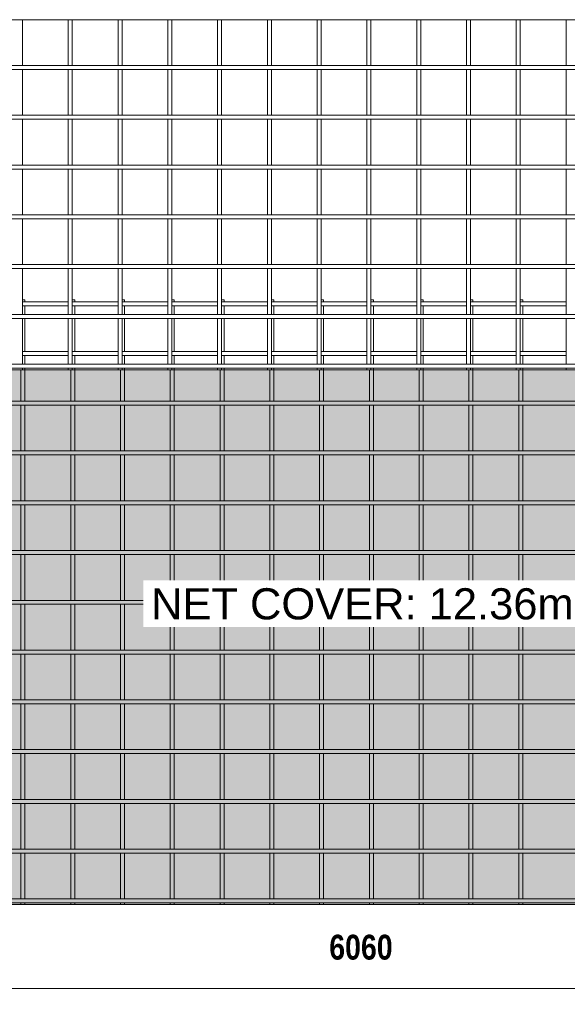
# Model space of a CAD drawing. Header units: millimetres. Extents: x -1133 to 8216, y -688 to 3268.
# Tile 2 of 5: x 1053 to 3253, y -688 to 3268. Entities that reach past the tile are written whole.
import ezdxf

# ---------------------------------------------------------------- set-up
doc = ezdxf.new("R2010")
doc.units = ezdxf.units.MM
for name, color, linetype, lineweight in [('A-ANNO-DIMS', 211, 'Continuous', 9), ('A-ANNO-DIMS-50', 211, 'Continuous', 9), ('A-DETL-GENF', 92, 'Continuous', 18), ('A-DETL-THIN', 151, 'Continuous', 18), ('A-GENM', 13, 'Continuous', 18), ('G-ANNO-TEXT', 231, 'Continuous', 9)]:
    doc.layers.add(name, color=color, linetype=linetype, lineweight=lineweight)
doc.styles.add('Arial_1', font='arial.ttf', dxfattribs={"height": 125})
doc.styles.add('TechnicBold', font='techb___.ttf', dxfattribs={"height": 100})
doc.dimstyles.new('Technic_-_DiagonalSlash', dxfattribs={"dimscale": 304.8, "dimtxt": 134.269535, "dimasz": 0.410105, "dimexe": 0.393701, "dimexo": 0.82021, "dimgap": 0.287073, "dimtad": 1, "dimdec": 0, "dimzin": 0, "dimdsep": 46, "dimtxsty": 'TechnicBold', "dimblk1": 'OBLIQUE', "dimblk2": 'OBLIQUE', "dimsah": 1, "dimcen": 0.09, "dimdle": 0.393701, "dimazin": 0, "dimtfac": 1, "dimtdec": 4, "dimtix": 1, "dimtmove": 0, "dimatfit": 3, "dimfxl": 1, "dimtvp": 1, "dimtfill": 1, "dimtolj": 1, "dimtzin": 0, "dimarcsym": 2})

# ---------------------------------------------------------------- blocks, each defined once
blk = doc.blocks.new('United Steel Ductile SE82 Large Mesh - United Steel Ductile SE82 Large Mesh-255873-Level 1')
at = {"layer": 'A-GENM'}
for p, q in [((-4421.9, 0), (-4431.9, 0)), ((-4421.9, -7.9), (-4421.9, 0)), ((-4221.9, 0), (-4231.9, 0)), ((-4221.9, -8), (-4221.9, 0)), ((-4021.9, 0), (-4031.9, 0)), ((-4021.9, -8), (-4021.9, 0)), ((-3821.9, 0), (-3831.9, 0)), ((-3821.9, -8), (-3821.9, 0)), ((-3621.9, 0), (-3631.9, 0)), ((-3621.9, -8), (-3621.9, 0)), ((-3421.9, 0), (-3431.9, 0)), ((-3421.9, -7.9), (-3421.9, 0)), ((-3221.9, 0), (-3231.9, 0)), ((-3221.9, -7.9), (-3221.9, 0)), ((-3021.9, 0), (-3031.9, 0)), ((-3021.9, -7.9), (-3021.9, 0)), ((-2821.9, 0), (-2831.9, 0)), ((-2821.9, -7.9), (-2821.9, 0)), ((-2621.9, 0), (-2631.9, 0)), ((-2621.9, -7.9), (-2621.9, 0)), ((-2421.9, 0), (-2431.9, 0)), ((-2421.9, -7.9), (-2421.9, 0)), ((-4247.9, -7.9), (-4431.9, -7.9)), ((-4431.9, -23.9), (-4247.9, -23.9)), ((-4421.9, -58.9), (-4421.9, -23.8)), ((-4047.9, -7.9), (-4231.9, -7.9)), ((-4231.9, -23.9), (-4047.9, -23.9)), ((-4221.9, -58.9), (-4221.9, -23.8)), ((-3847.9, -7.9), (-4031.9, -7.9)), ((-4031.9, -23.9), (-3847.9, -23.9)), ((-4021.9, -58.9), (-4021.9, -23.8)), ((-3647.9, -7.9), (-3831.9, -7.9)), ((-3831.9, -23.9), (-3647.9, -23.9)), ((-3821.9, -59), (-3821.9, -23.8)), ((-3447.9, -7.9), (-3631.9, -7.9)), ((-3631.9, -23.9), (-3447.9, -23.9)), ((-3621.9, -59), (-3621.9, -23.8)), ((-3247.9, -7.9), (-3431.9, -7.9)), ((-3431.9, -23.9), (-3247.9, -23.9)), ((-3421.9, -58.9), (-3421.9, -23.9)), ((-3047.9, -7.9), (-3231.9, -7.9)), ((-3231.9, -23.9), (-3047.9, -23.9)), ((-3221.9, -58.9), (-3221.9, -23.9)), ((-2847.9, -7.9), (-3031.9, -7.9)), ((-3031.9, -23.9), (-2847.9, -23.9)), ((-3021.9, -58.9), (-3021.9, -23.9)), ((-2647.9, -7.9), (-2831.9, -7.9)), ((-2831.9, -23.9), (-2647.9, -23.9)), ((-2821.9, -58.9), (-2821.9, -23.9)), ((-2447.9, -7.9), (-2631.9, -7.9)), ((-2631.9, -23.9), (-2447.9, -23.9)), ((-2621.9, -58.9), (-2621.9, -23.9)), ((-2247.9, -7.9), (-2431.9, -7.9)), ((-2431.9, -23.9), (-2247.9, -23.9)), ((-2421.9, -58.9), (-2421.9, -23.9)), ((-4421.9, -207.9), (-4421.9, -74.8)), ((-4221.9, -207.9), (-4221.9, -74.8)), ((-4021.9, -207.9), (-4021.9, -74.8)), ((-3821.9, -208), (-3821.9, -74.8)), ((-3621.9, -208), (-3621.9, -74.7)), ((-3421.9, -207.9), (-3421.9, -74.9)), ((-3221.9, -207.9), (-3221.9, -74.9)), ((-3021.9, -207.9), (-3021.9, -74.9)), ((-2821.9, -207.9), (-2821.9, -74.9)), ((-2621.9, -207.9), (-2621.9, -74.9)), ((-2421.9, -207.9), (-2421.9, -74.9)), ((-4247.9, -207.9), (-4431.9, -207.9)), ((-4431.9, -223.9), (-4247.9, -223.9)), ((-4421.9, -258.9), (-4421.9, -223.8)), ((-4047.9, -207.9), (-4231.9, -207.9)), ((-4231.9, -223.9), (-4047.9, -223.9)), ((-4221.9, -258.9), (-4221.9, -223.8)), ((-3847.9, -207.9), (-4031.9, -207.9)), ((-4031.9, -223.9), (-3847.9, -223.9)), ((-4021.9, -258.9), (-4021.9, -223.8)), ((-3647.9, -207.9), (-3831.9, -207.9)), ((-3831.9, -223.9), (-3647.9, -223.9)), ((-3821.9, -258.9), (-3821.9, -223.8)), ((-3447.9, -207.9), (-3631.9, -207.9)), ((-3631.9, -223.9), (-3447.9, -223.9)), ((-3621.9, -258.9), (-3621.9, -223.7)), ((-3247.9, -207.9), (-3431.9, -207.9)), ((-3431.9, -223.9), (-3247.9, -223.9)), ((-3421.9, -258.8), (-3421.9, -223.9)), ((-3047.9, -207.9), (-3231.9, -207.9)), ((-3231.9, -223.9), (-3047.9, -223.9)), ((-3221.9, -258.8), (-3221.9, -223.9)), ((-2847.9, -207.9), (-3031.9, -207.9)), ((-3031.9, -223.9), (-2847.9, -223.9)), ((-3021.9, -258.8), (-3021.9, -223.9)), ((-2647.9, -207.9), (-2831.9, -207.9)), ((-2831.9, -223.9), (-2647.9, -223.9)), ((-2821.9, -258.8), (-2821.9, -223.9)), ((-2447.9, -207.9), (-2631.9, -207.9)), ((-2631.9, -223.9), (-2447.9, -223.9)), ((-2621.9, -258.8), (-2621.9, -223.9)), ((-2247.9, -207.9), (-2431.9, -207.9)), ((-2431.9, -223.9), (-2247.9, -223.9)), ((-2421.9, -258.8), (-2421.9, -223.9)), ((-4421.9, -281.2), (-4421.9, -274.8)), ((-4221.9, -281.2), (-4221.9, -274.8)), ((-4021.9, -281.2), (-4021.9, -274.7)), ((-3821.9, -281.2), (-3821.9, -274.7)), ((-3621.9, -281.2), (-3621.9, -274.7)), ((-3421.9, -281.2), (-3421.9, -274.8)), ((-3221.9, -281.2), (-3221.9, -274.8)), ((-3021.9, -281.2), (-3021.9, -274.8)), ((-2821.9, -281.2), (-2821.9, -274.8)), ((-2621.9, -281.2), (-2621.9, -274.8)), ((-2421.9, -281.2), (-2421.9, -274.8)), ((-4437.9, -281.2), (-4437.9, -407.9)), ((-4421.9, -407.9), (-4421.9, -281.2)), ((-4237.9, -281.2), (-4237.9, -407.9)), ((-4221.9, -407.9), (-4221.9, -281.2)), ((-4037.9, -281.2), (-4037.9, -407.9)), ((-4021.9, -407.9), (-4021.9, -281.2)), ((-3837.9, -281.2), (-3837.9, -407.9)), ((-3821.9, -407.9), (-3821.9, -281.2)), ((-3637.9, -281.2), (-3637.9, -407.9)), ((-3621.9, -407.9), (-3621.9, -281.2)), ((-3437.9, -281.2), (-3437.9, -407.8)), ((-3421.9, -407.8), (-3421.9, -281.2)), ((-3237.9, -281.2), (-3237.9, -407.8)), ((-3221.9, -407.8), (-3221.9, -281.2)), ((-3037.9, -281.2), (-3037.9, -407.8)), ((-3021.9, -407.8), (-3021.9, -281.2)), ((-2837.9, -281.2), (-2837.9, -407.8)), ((-2821.9, -407.8), (-2821.9, -281.2)), ((-2637.9, -281.2), (-2637.9, -407.8)), ((-2621.9, -407.8), (-2621.9, -281.2)), ((-2437.9, -281.2), (-2437.9, -407.8)), ((-2421.9, -407.8), (-2421.9, -281.2)), ((-310.1, -407.8), (-6060, -407.8)), ((-6060, -423.8), (-310.1, -423.8)), ((-4437.9, -423.8), (-4437.9, -607.9)), ((-4421.9, -607.9), (-4421.9, -423.8)), ((-4237.9, -423.8), (-4237.9, -607.9)), ((-4221.9, -607.9), (-4221.9, -423.8)), ((-4037.9, -423.7), (-4037.9, -607.9)), ((-4021.9, -607.9), (-4021.9, -423.7)), ((-3837.9, -423.7), (-3837.9, -607.9)), ((-3821.9, -607.9), (-3821.9, -423.7)), ((-3637.9, -423.7), (-3637.9, -607.9)), ((-3621.9, -607.9), (-3621.9, -423.7)), ((-3437.9, -423.8), (-3437.9, -607.8)), ((-3421.9, -607.8), (-3421.9, -423.8)), ((-3237.9, -423.8), (-3237.9, -607.8)), ((-3221.9, -607.8), (-3221.9, -423.8)), ((-3037.9, -423.8), (-3037.9, -607.8)), ((-3021.9, -607.8), (-3021.9, -423.8)), ((-2837.9, -423.8), (-2837.9, -607.8)), ((-2821.9, -607.8), (-2821.9, -423.8)), ((-2637.9, -423.8), (-2637.9, -607.8)), ((-2621.9, -607.8), (-2621.9, -423.8)), ((-2437.9, -423.8), (-2437.9, -607.8)), ((-2421.9, -607.8), (-2421.9, -423.8)), ((-310.1, -607.8), (-6060, -607.8)), ((-6060, -623.8), (-310.1, -623.8)), ((-4437.9, -623.7), (-4437.9, -807.9)), ((-4421.9, -807.9), (-4421.9, -623.7)), ((-4237.9, -623.7), (-4237.9, -807.9)), ((-4221.9, -807.9), (-4221.9, -623.7)), ((-4037.9, -623.7), (-4037.9, -807.9)), ((-4021.9, -807.9), (-4021.9, -623.7)), ((-3837.9, -623.7), (-3837.9, -807.9)), ((-3821.9, -807.9), (-3821.9, -623.7)), ((-3637.9, -623.7), (-3637.9, -807.9)), ((-3621.9, -807.9), (-3621.9, -623.7)), ((-3437.9, -623.8), (-3437.9, -807.8)), ((-3421.9, -807.8), (-3421.9, -623.8)), ((-3237.9, -623.8), (-3237.9, -807.8)), ((-3221.9, -807.8), (-3221.9, -623.8)), ((-3037.9, -623.8), (-3037.9, -807.8)), ((-3021.9, -807.8), (-3021.9, -623.8)), ((-2837.9, -623.8), (-2837.9, -807.8)), ((-2821.9, -807.8), (-2821.9, -623.8)), ((-2637.9, -623.8), (-2637.9, -807.8)), ((-2621.9, -807.8), (-2621.9, -623.8)), ((-2437.9, -623.8), (-2437.9, -807.8)), ((-2421.9, -807.8), (-2421.9, -623.8)), ((-310.1, -807.8), (-6060, -807.8)), ((-6060, -823.8), (-310.1, -823.8)), ((-4437.9, -823.7), (-4437.9, -1007.9)), ((-4421.9, -1007.9), (-4421.9, -823.7)), ((-4237.9, -823.7), (-4237.9, -1007.9)), ((-4221.9, -1007.9), (-4221.9, -823.7)), ((-4037.9, -823.7), (-4037.9, -1007.9)), ((-4021.9, -1007.9), (-4021.9, -823.7)), ((-3837.9, -823.7), (-3837.9, -1007.9)), ((-3821.9, -1007.9), (-3821.9, -823.7)), ((-3637.9, -823.7), (-3637.9, -1007.9)), ((-3621.9, -1007.9), (-3621.9, -823.7)), ((-3437.9, -823.8), (-3437.9, -1007.8)), ((-3421.9, -1007.8), (-3421.9, -823.8)), ((-3237.9, -823.8), (-3237.9, -1007.8)), ((-3221.9, -1007.8), (-3221.9, -823.8)), ((-3037.9, -823.8), (-3037.9, -1007.8)), ((-3021.9, -1007.8), (-3021.9, -823.8)), ((-2837.9, -823.8), (-2837.9, -1007.8)), ((-2821.9, -1007.8), (-2821.9, -823.8)), ((-2637.9, -823.8), (-2637.9, -1007.8)), ((-2621.9, -1007.8), (-2621.9, -823.8)), ((-2437.9, -823.8), (-2437.9, -1007.8)), ((-2421.9, -1007.8), (-2421.9, -823.8)), ((-310.1, -1007.8), (-6060, -1007.8)), ((-6060, -1023.8), (-310.1, -1023.8)), ((-4437.9, -1023.7), (-4437.9, -1207.8)), ((-4421.9, -1207.8), (-4421.9, -1023.7)), ((-4237.9, -1023.7), (-4237.9, -1207.8)), ((-4221.9, -1207.8), (-4221.9, -1023.7)), ((-4037.9, -1023.7), (-4037.9, -1207.9)), ((-4021.9, -1207.9), (-4021.9, -1023.7)), ((-3837.9, -1023.7), (-3837.9, -1207.9)), ((-3821.9, -1207.9), (-3821.9, -1023.7)), ((-3637.9, -1023.7), (-3637.9, -1207.9)), ((-3621.9, -1207.9), (-3621.9, -1023.7)), ((-3437.9, -1023.8), (-3437.9, -1207.8)), ((-3421.9, -1207.8), (-3421.9, -1023.8)), ((-3237.9, -1023.8), (-3237.9, -1207.8)), ((-3221.9, -1207.8), (-3221.9, -1023.8)), ((-3037.9, -1023.8), (-3037.9, -1207.8)), ((-3021.9, -1207.8), (-3021.9, -1023.8)), ((-2837.9, -1023.8), (-2837.9, -1207.8)), ((-2821.9, -1207.8), (-2821.9, -1023.8)), ((-2637.9, -1023.8), (-2637.9, -1207.8)), ((-2621.9, -1207.8), (-2621.9, -1023.8)), ((-2437.9, -1023.8), (-2437.9, -1207.8)), ((-2421.9, -1207.8), (-2421.9, -1023.8)), ((-310.1, -1207.8), (-6060, -1207.8)), ((-6060, -1223.8), (-310.1, -1223.8)), ((-4437.9, -1223.7), (-4437.9, -1407.8)), ((-4421.9, -1407.8), (-4421.9, -1223.7)), ((-4237.9, -1223.7), (-4237.9, -1407.8)), ((-4221.9, -1407.8), (-4221.9, -1223.7)), ((-4037.9, -1223.7), (-4037.9, -1407.8)), ((-4021.9, -1407.8), (-4021.9, -1223.7)), ((-3837.9, -1223.7), (-3837.9, -1407.8)), ((-3821.9, -1407.8), (-3821.9, -1223.7)), ((-3637.9, -1223.7), (-3637.9, -1407.9)), ((-3621.9, -1407.9), (-3621.9, -1223.7)), ((-3437.9, -1223.8), (-3437.9, -1407.7)), ((-3421.9, -1407.7), (-3421.9, -1223.8)), ((-3237.9, -1223.8), (-3237.9, -1407.7)), ((-3221.9, -1407.7), (-3221.9, -1223.8)), ((-3037.9, -1223.8), (-3037.9, -1407.7)), ((-3021.9, -1407.7), (-3021.9, -1223.8)), ((-2837.9, -1223.8), (-2837.9, -1407.7)), ((-2821.9, -1407.7), (-2821.9, -1223.8)), ((-2637.9, -1223.8), (-2637.9, -1407.7)), ((-2621.9, -1407.7), (-2621.9, -1223.8)), ((-2437.9, -1223.8), (-2437.9, -1407.7)), ((-2421.9, -1407.7), (-2421.9, -1223.8)), ((-310.1, -1407.7), (-6060, -1407.7)), ((-6060, -1423.7), (-310.1, -1423.7)), ((-4437.9, -1423.7), (-4437.9, -1607.8)), ((-4421.9, -1607.8), (-4421.9, -1423.7)), ((-4237.9, -1423.7), (-4237.9, -1607.8)), ((-4221.9, -1607.8), (-4221.9, -1423.7)), ((-4037.9, -1423.7), (-4037.9, -1607.8)), ((-4021.9, -1607.8), (-4021.9, -1423.7)), ((-3837.9, -1423.6), (-3837.9, -1607.8)), ((-3821.9, -1607.8), (-3821.9, -1423.6)), ((-3637.9, -1423.6), (-3637.9, -1607.8)), ((-3621.9, -1607.8), (-3621.9, -1423.6)), ((-3437.9, -1423.7), (-3437.9, -1607.7)), ((-3421.9, -1607.7), (-3421.9, -1423.7)), ((-3237.9, -1423.7), (-3237.9, -1607.7)), ((-3221.9, -1607.7), (-3221.9, -1423.7)), ((-3037.9, -1423.7), (-3037.9, -1607.7)), ((-3021.9, -1607.7), (-3021.9, -1423.7)), ((-2837.9, -1423.7), (-2837.9, -1607.7)), ((-2821.9, -1607.7), (-2821.9, -1423.7)), ((-2637.9, -1423.7), (-2637.9, -1607.7)), ((-2621.9, -1607.7), (-2621.9, -1423.7)), ((-2437.9, -1423.7), (-2437.9, -1607.7)), ((-2421.9, -1607.7), (-2421.9, -1423.7)), ((-310.1, -1607.7), (-6060, -1607.7)), ((-6060, -1623.7), (-310.1, -1623.7)), ((-4437.9, -1623.7), (-4437.9, -1807.8)), ((-4421.9, -1807.8), (-4421.9, -1623.7)), ((-4237.9, -1623.6), (-4237.9, -1807.8)), ((-4221.9, -1807.8), (-4221.9, -1623.6)), ((-4037.9, -1623.6), (-4037.9, -1807.8)), ((-4021.9, -1807.8), (-4021.9, -1623.6)), ((-3837.9, -1623.6), (-3837.9, -1807.8)), ((-3821.9, -1807.8), (-3821.9, -1623.6)), ((-3637.9, -1623.6), (-3637.9, -1807.8)), ((-3621.9, -1807.8), (-3621.9, -1623.6)), ((-3437.9, -1623.7), (-3437.9, -1807.7)), ((-3421.9, -1807.7), (-3421.9, -1623.7)), ((-3237.9, -1623.7), (-3237.9, -1807.7)), ((-3221.9, -1807.7), (-3221.9, -1623.7)), ((-3037.9, -1623.7), (-3037.9, -1807.7)), ((-3021.9, -1807.7), (-3021.9, -1623.7)), ((-2837.9, -1623.7), (-2837.9, -1807.7)), ((-2821.9, -1807.7), (-2821.9, -1623.7)), ((-2637.9, -1623.7), (-2637.9, -1807.7)), ((-2621.9, -1807.7), (-2621.9, -1623.7)), ((-2437.9, -1623.7), (-2437.9, -1807.7)), ((-2421.9, -1807.7), (-2421.9, -1623.7)), ((-310.1, -1807.7), (-6060, -1807.7)), ((-6060, -1823.7), (-310.1, -1823.7)), ((-4437.9, -1823.6), (-4437.9, -2007.8)), ((-4421.9, -2007.8), (-4421.9, -1823.6)), ((-4237.9, -1823.6), (-4237.9, -2007.8)), ((-4221.9, -2007.8), (-4221.9, -1823.6)), ((-4037.9, -1823.6), (-4037.9, -2007.8)), ((-4021.9, -2007.8), (-4021.9, -1823.6)), ((-3837.9, -1823.6), (-3837.9, -2007.8)), ((-3821.9, -2007.8), (-3821.9, -1823.6)), ((-3637.9, -1823.6), (-3637.9, -2007.8)), ((-3621.9, -2007.8), (-3621.9, -1823.6)), ((-3437.9, -1823.7), (-3437.9, -2007.7)), ((-3421.9, -2007.7), (-3421.9, -1823.7)), ((-3237.9, -1823.7), (-3237.9, -2007.7)), ((-3221.9, -2007.7), (-3221.9, -1823.7)), ((-3037.9, -1823.7), (-3037.9, -2007.7)), ((-3021.9, -2007.7), (-3021.9, -1823.7)), ((-2837.9, -1823.7), (-2837.9, -2007.7)), ((-2821.9, -2007.7), (-2821.9, -1823.7)), ((-2637.9, -1823.7), (-2637.9, -2007.7)), ((-2621.9, -2007.7), (-2621.9, -1823.7)), ((-2437.9, -1823.7), (-2437.9, -2007.7)), ((-2421.9, -2007.7), (-2421.9, -1823.7)), ((-310.1, -2007.7), (-6060, -2007.7)), ((-6060, -2023.7), (-310.1, -2023.7)), ((-4437.9, -2023.6), (-4437.9, -2207.7)), ((-4421.9, -2207.7), (-4421.9, -2023.6)), ((-4237.9, -2023.6), (-4237.9, -2207.8)), ((-4221.9, -2207.8), (-4221.9, -2023.6)), ((-4037.9, -2023.6), (-4037.9, -2207.8)), ((-4021.9, -2207.8), (-4021.9, -2023.6)), ((-3837.9, -2023.6), (-3837.9, -2207.8)), ((-3821.9, -2207.8), (-3821.9, -2023.6)), ((-3637.9, -2023.6), (-3637.9, -2207.8)), ((-3621.9, -2207.8), (-3621.9, -2023.6)), ((-3437.9, -2023.7), (-3437.9, -2207.7)), ((-3421.9, -2207.7), (-3421.9, -2023.7)), ((-3237.9, -2023.7), (-3237.9, -2207.7)), ((-3221.9, -2207.7), (-3221.9, -2023.7)), ((-3037.9, -2023.7), (-3037.9, -2207.7)), ((-3021.9, -2207.7), (-3021.9, -2023.7)), ((-2837.9, -2023.7), (-2837.9, -2207.7)), ((-2821.9, -2207.7), (-2821.9, -2023.7)), ((-2637.9, -2023.7), (-2637.9, -2207.7)), ((-2621.9, -2207.7), (-2621.9, -2023.7)), ((-2437.9, -2023.7), (-2437.9, -2207.7)), ((-2421.9, -2207.7), (-2421.9, -2023.7)), ((-310.1, -2207.7), (-6060, -2207.7)), ((-6060, -2223.7), (-310.1, -2223.7)), ((-4437.9, -2223.7), (-4437.9, -2407.7)), ((-4421.9, -2407.7), (-4421.9, -2223.7)), ((-4237.9, -2223.7), (-4237.9, -2407.7)), ((-4221.9, -2407.7), (-4221.9, -2223.7)), ((-4037.9, -2223.7), (-4037.9, -2407.7)), ((-4021.9, -2407.7), (-4021.9, -2223.7)), ((-3837.9, -2223.7), (-3837.9, -2407.8)), ((-3821.9, -2407.8), (-3821.9, -2223.7)), ((-3637.9, -2223.7), (-3637.9, -2407.8)), ((-3621.9, -2407.8), (-3621.9, -2223.7)), ((-3437.9, -2223.7), (-3437.9, -2407.7)), ((-3421.9, -2407.7), (-3421.9, -2223.7)), ((-3237.9, -2223.7), (-3237.9, -2407.7)), ((-3221.9, -2407.7), (-3221.9, -2223.7)), ((-3037.9, -2223.7), (-3037.9, -2407.7)), ((-3021.9, -2407.7), (-3021.9, -2223.7)), ((-2837.9, -2223.7), (-2837.9, -2407.7)), ((-2821.9, -2407.7), (-2821.9, -2223.7)), ((-2637.9, -2223.7), (-2637.9, -2407.7)), ((-2621.9, -2407.7), (-2621.9, -2223.7)), ((-2437.9, -2223.7), (-2437.9, -2407.7)), ((-2421.9, -2407.7), (-2421.9, -2223.7)), ((-310.1, -2407.7), (-6060, -2407.7)), ((-6060, -2423.7), (-310.1, -2423.7)), ((-4437.9, -2423.6), (-4437.9, -2430)), ((-4437.9, -2430), (-4421.9, -2430)), ((-4421.9, -2430), (-4421.9, -2423.6)), ((-4237.9, -2423.6), (-4237.9, -2430)), ((-4237.9, -2430), (-4221.9, -2430)), ((-4221.9, -2430), (-4221.9, -2423.6)), ((-4037.9, -2423.6), (-4037.9, -2430)), ((-4037.9, -2430), (-4021.9, -2430)), ((-4021.9, -2430), (-4021.9, -2423.6)), ((-3837.9, -2423.6), (-3837.9, -2430)), ((-3837.9, -2430), (-3821.9, -2430)), ((-3821.9, -2430), (-3821.9, -2423.6)), ((-3637.9, -2423.5), (-3637.9, -2430)), ((-3637.9, -2430), (-3621.9, -2430)), ((-3621.9, -2430), (-3621.9, -2423.5)), ((-3437.9, -2423.7), (-3437.9, -2430)), ((-3437.9, -2430), (-3421.9, -2430)), ((-3421.9, -2430), (-3421.9, -2423.7)), ((-3237.9, -2423.7), (-3237.9, -2430)), ((-3237.9, -2430), (-3221.9, -2430)), ((-3221.9, -2430), (-3221.9, -2423.7)), ((-3037.9, -2423.7), (-3037.9, -2430)), ((-3037.9, -2430), (-3021.9, -2430)), ((-3021.9, -2430), (-3021.9, -2423.7)), ((-2837.9, -2423.7), (-2837.9, -2430)), ((-2837.9, -2430), (-2821.9, -2430)), ((-2821.9, -2430), (-2821.9, -2423.7)), ((-2637.9, -2423.7), (-2637.9, -2430)), ((-2637.9, -2430), (-2621.9, -2430)), ((-2621.9, -2430), (-2621.9, -2423.7)), ((-2437.9, -2423.7), (-2437.9, -2430)), ((-2437.9, -2430), (-2421.9, -2430)), ((-2421.9, -2430), (-2421.9, -2423.7))]:
    blk.add_line(p, q, dxfattribs=at)
blk = doc.blocks.new('United Steel Ductile SE82 Large Mesh - United Steel Ductile SE82 Large Mesh-V1-Level 1')
at = {"layer": 'A-GENM'}
for p, q in [((-6060, -1023.8), (0, -1023.8)), ((-4421.9, -1207.8), (-4421.9, -1023.7)), ((-4237.9, -1023.7), (-4237.9, -1207.8)), ((-4221.9, -1207.8), (-4221.9, -1023.7)), ((-4037.9, -1023.7), (-4037.9, -1207.9)), ((-4021.9, -1207.9), (-4021.9, -1023.7)), ((-3837.9, -1023.7), (-3837.9, -1207.9)), ((-3821.9, -1207.9), (-3821.9, -1023.7)), ((-3637.9, -1023.7), (-3637.9, -1207.9)), ((-3621.9, -1207.9), (-3621.9, -1023.7)), ((-3437.9, -1023.8), (-3437.9, -1207.8)), ((-3421.9, -1207.8), (-3421.9, -1023.8)), ((-3237.9, -1023.8), (-3237.9, -1207.8)), ((-3221.9, -1207.8), (-3221.9, -1023.8)), ((-3037.9, -1023.8), (-3037.9, -1207.8)), ((-3021.9, -1207.8), (-3021.9, -1023.8)), ((-2837.9, -1023.8), (-2837.9, -1207.8)), ((-2821.9, -1207.8), (-2821.9, -1023.8)), ((-2637.9, -1023.8), (-2637.9, -1207.8)), ((-2621.9, -1207.8), (-2621.9, -1023.8)), ((-2437.9, -1023.8), (-2437.9, -1207.8)), ((-2421.9, -1207.8), (-2421.9, -1023.8)), ((-2237.9, -1023.8), (-2237.9, -1207.8)), ((-1939.6, -1207.8), (-6060, -1207.8)), ((-6060, -1223.8), (-1978.1, -1223.8)), ((-4421.9, -1407.8), (-4421.9, -1223.7)), ((-4237.9, -1223.7), (-4237.9, -1407.8)), ((-4221.9, -1407.8), (-4221.9, -1223.7)), ((-4037.9, -1223.7), (-4037.9, -1407.8)), ((-4021.9, -1407.8), (-4021.9, -1223.7)), ((-3837.9, -1223.7), (-3837.9, -1407.8)), ((-3821.9, -1407.8), (-3821.9, -1223.7)), ((-3637.9, -1223.7), (-3637.9, -1407.9)), ((-3621.9, -1407.9), (-3621.9, -1223.7)), ((-3437.9, -1223.8), (-3437.9, -1407.7)), ((-3421.9, -1407.7), (-3421.9, -1223.8)), ((-3237.9, -1223.8), (-3237.9, -1407.7)), ((-3221.9, -1407.7), (-3221.9, -1223.8)), ((-3037.9, -1223.8), (-3037.9, -1407.7)), ((-3021.9, -1407.7), (-3021.9, -1223.8)), ((-2837.9, -1223.8), (-2837.9, -1407.7)), ((-2821.9, -1407.7), (-2821.9, -1223.8)), ((-2637.9, -1223.8), (-2637.9, -1407.7)), ((-2621.9, -1407.7), (-2621.9, -1223.8)), ((-2437.9, -1223.8), (-2437.9, -1407.7)), ((-2421.9, -1407.7), (-2421.9, -1223.8)), ((-2237.9, -1223.8), (-2237.9, -1407.7)), ((-2131.3, -1407.7), (-6060, -1407.7)), ((-6060, -1423.7), (-2136.2, -1423.7)), ((-4421.9, -1607.8), (-4421.9, -1423.7)), ((-4237.9, -1423.7), (-4237.9, -1607.8)), ((-4221.9, -1607.8), (-4221.9, -1423.7)), ((-4037.9, -1423.7), (-4037.9, -1607.8)), ((-4021.9, -1607.8), (-4021.9, -1423.7)), ((-3837.9, -1423.6), (-3837.9, -1607.8)), ((-3821.9, -1607.8), (-3821.9, -1423.6)), ((-3637.9, -1423.6), (-3637.9, -1607.8)), ((-3621.9, -1607.8), (-3621.9, -1423.6)), ((-3437.9, -1423.7), (-3437.9, -1607.7)), ((-3421.9, -1607.7), (-3421.9, -1423.7)), ((-3237.9, -1423.7), (-3237.9, -1607.7)), ((-3221.9, -1607.7), (-3221.9, -1423.7)), ((-3037.9, -1423.7), (-3037.9, -1607.7)), ((-3021.9, -1607.7), (-3021.9, -1423.7)), ((-2837.9, -1423.7), (-2837.9, -1607.7)), ((-2821.9, -1607.7), (-2821.9, -1423.7)), ((-2637.9, -1423.7), (-2637.9, -1607.7)), ((-2621.9, -1607.7), (-2621.9, -1423.7)), ((-2437.9, -1423.7), (-2437.9, -1607.7)), ((-2421.9, -1607.7), (-2421.9, -1423.7)), ((-2237.9, -1423.7), (-2237.9, -1607.7)), ((-2120.7, -1607.7), (-6060, -1607.7)), ((-6060, -1623.7), (-2112.1, -1623.7)), ((-4421.9, -1807.8), (-4421.9, -1623.7)), ((-4237.9, -1623.6), (-4237.9, -1807.8)), ((-4221.9, -1807.8), (-4221.9, -1623.6)), ((-4037.9, -1623.6), (-4037.9, -1807.8)), ((-4021.9, -1807.8), (-4021.9, -1623.6)), ((-3837.9, -1623.6), (-3837.9, -1807.8)), ((-3821.9, -1807.8), (-3821.9, -1623.6)), ((-3637.9, -1623.6), (-3637.9, -1807.8)), ((-3621.9, -1807.8), (-3621.9, -1623.6)), ((-3437.9, -1623.7), (-3437.9, -1807.7)), ((-3421.9, -1807.7), (-3421.9, -1623.7)), ((-3237.9, -1623.7), (-3237.9, -1807.7)), ((-3221.9, -1807.7), (-3221.9, -1623.7)), ((-3037.9, -1623.7), (-3037.9, -1807.7)), ((-3021.9, -1807.7), (-3021.9, -1623.7)), ((-2837.9, -1623.7), (-2837.9, -1807.7)), ((-2821.9, -1807.7), (-2821.9, -1623.7)), ((-2637.9, -1623.7), (-2637.9, -1807.7)), ((-2621.9, -1807.7), (-2621.9, -1623.7)), ((-2437.9, -1623.7), (-2437.9, -1807.7)), ((-2421.9, -1807.7), (-2421.9, -1623.7)), ((-2237.9, -1623.7), (-2237.9, -1807.7)), ((0, -1807.7), (-6060, -1807.7)), ((-6060, -1823.7), (0, -1823.7)), ((-4421.9, -2007.8), (-4421.9, -1823.6)), ((-4237.9, -1823.6), (-4237.9, -2007.8)), ((-4221.9, -2007.8), (-4221.9, -1823.6)), ((-4037.9, -1823.6), (-4037.9, -2007.8)), ((-4021.9, -2007.8), (-4021.9, -1823.6)), ((-3837.9, -1823.6), (-3837.9, -2007.8)), ((-3821.9, -2007.8), (-3821.9, -1823.6)), ((-3637.9, -1823.6), (-3637.9, -2007.8)), ((-3621.9, -2007.8), (-3621.9, -1823.6)), ((-3437.9, -1823.7), (-3437.9, -2007.7)), ((-3421.9, -2007.7), (-3421.9, -1823.7)), ((-3237.9, -1823.7), (-3237.9, -2007.7)), ((-3221.9, -2007.7), (-3221.9, -1823.7)), ((-3037.9, -1823.7), (-3037.9, -2007.7)), ((-3021.9, -2007.7), (-3021.9, -1823.7)), ((-2837.9, -1823.7), (-2837.9, -2007.7)), ((-2821.9, -2007.7), (-2821.9, -1823.7)), ((-2637.9, -1823.7), (-2637.9, -2007.7)), ((-2621.9, -2007.7), (-2621.9, -1823.7)), ((-2437.9, -1823.7), (-2437.9, -2007.7)), ((-2421.9, -2007.7), (-2421.9, -1823.7)), ((-2237.9, -1823.7), (-2237.9, -2007.7)), ((0, -2007.7), (-6060, -2007.7)), ((-6060, -2023.7), (0, -2023.7)), ((-4421.9, -2207.7), (-4421.9, -2023.6)), ((-4237.9, -2023.6), (-4237.9, -2207.8)), ((-4221.9, -2207.8), (-4221.9, -2023.6)), ((-4037.9, -2023.6), (-4037.9, -2207.8)), ((-4021.9, -2207.8), (-4021.9, -2023.6)), ((-3837.9, -2023.6), (-3837.9, -2207.8)), ((-3821.9, -2207.8), (-3821.9, -2023.6)), ((-3637.9, -2023.6), (-3637.9, -2207.8)), ((-3621.9, -2207.8), (-3621.9, -2023.6)), ((-3437.9, -2023.7), (-3437.9, -2207.7)), ((-3421.9, -2207.7), (-3421.9, -2023.7)), ((-3237.9, -2023.7), (-3237.9, -2207.7)), ((-3221.9, -2207.7), (-3221.9, -2023.7)), ((-3037.9, -2023.7), (-3037.9, -2207.7)), ((-3021.9, -2207.7), (-3021.9, -2023.7)), ((-2837.9, -2023.7), (-2837.9, -2207.7)), ((-2821.9, -2207.7), (-2821.9, -2023.7)), ((-2637.9, -2023.7), (-2637.9, -2207.7)), ((-2621.9, -2207.7), (-2621.9, -2023.7)), ((-2437.9, -2023.7), (-2437.9, -2207.7)), ((-2421.9, -2207.7), (-2421.9, -2023.7)), ((-2237.9, -2023.7), (-2237.9, -2207.7)), ((0, -2207.7), (-6060, -2207.7)), ((-6060, -2223.7), (0, -2223.7)), ((-4421.9, -2407.7), (-4421.9, -2223.6)), ((-4237.9, -2223.6), (-4237.9, -2407.7)), ((-4221.9, -2407.7), (-4221.9, -2223.6)), ((-4037.9, -2223.6), (-4037.9, -2407.7)), ((-4021.9, -2407.7), (-4021.9, -2223.6)), ((-3837.9, -2223.6), (-3837.9, -2407.8)), ((-3821.9, -2407.8), (-3821.9, -2223.6)), ((-3637.9, -2223.6), (-3637.9, -2407.8)), ((-3621.9, -2407.8), (-3621.9, -2223.6)), ((-3437.9, -2223.7), (-3437.9, -2407.7)), ((-3421.9, -2407.7), (-3421.9, -2223.7)), ((-3237.9, -2223.7), (-3237.9, -2407.7)), ((-3221.9, -2407.7), (-3221.9, -2223.7)), ((-3037.9, -2223.7), (-3037.9, -2407.7)), ((-3021.9, -2407.7), (-3021.9, -2223.7)), ((-2837.9, -2223.7), (-2837.9, -2407.7)), ((-2821.9, -2407.7), (-2821.9, -2223.7)), ((-2637.9, -2223.7), (-2637.9, -2407.7)), ((-2621.9, -2407.7), (-2621.9, -2223.7)), ((-2437.9, -2223.7), (-2437.9, -2407.7)), ((-2421.9, -2407.7), (-2421.9, -2223.7)), ((-2237.9, -2223.7), (-2237.9, -2407.7)), ((0, -2407.7), (-6060, -2407.7)), ((-6060, -2423.7), (0, -2423.7)), ((-4437.9, -2430), (-4421.9, -2430)), ((-4421.9, -2430), (-4421.9, -2423.6)), ((-4237.9, -2423.6), (-4237.9, -2430)), ((-4237.9, -2430), (-4221.9, -2430)), ((-4221.9, -2430), (-4221.9, -2423.6)), ((-4037.9, -2423.6), (-4037.9, -2430)), ((-4037.9, -2430), (-4021.9, -2430)), ((-4021.9, -2430), (-4021.9, -2423.6)), ((-3837.9, -2423.6), (-3837.9, -2430)), ((-3837.9, -2430), (-3821.9, -2430)), ((-3821.9, -2430), (-3821.9, -2423.6)), ((-3637.9, -2423.5), (-3637.9, -2430)), ((-3637.9, -2430), (-3621.9, -2430)), ((-3621.9, -2430), (-3621.9, -2423.5)), ((-3437.9, -2423.7), (-3437.9, -2430)), ((-3437.9, -2430), (-3421.9, -2430)), ((-3421.9, -2430), (-3421.9, -2423.7)), ((-3237.9, -2423.7), (-3237.9, -2430)), ((-3237.9, -2430), (-3221.9, -2430)), ((-3221.9, -2430), (-3221.9, -2423.7)), ((-3037.9, -2423.7), (-3037.9, -2430)), ((-3037.9, -2430), (-3021.9, -2430)), ((-3021.9, -2430), (-3021.9, -2423.7)), ((-2837.9, -2423.7), (-2837.9, -2430)), ((-2837.9, -2430), (-2821.9, -2430)), ((-2821.9, -2430), (-2821.9, -2423.7)), ((-2637.9, -2423.7), (-2637.9, -2430)), ((-2637.9, -2430), (-2621.9, -2430)), ((-2621.9, -2430), (-2621.9, -2423.7)), ((-2437.9, -2423.7), (-2437.9, -2430)), ((-2437.9, -2430), (-2421.9, -2430)), ((-2421.9, -2430), (-2421.9, -2423.7)), ((-2237.9, -2423.7), (-2237.9, -2430)), ((-2237.9, -2430), (-2221.9, -2430))]:
    blk.add_line(p, q, dxfattribs=at)
blk = doc.blocks.new('DIMBLOCK1-Level 1')
at = {"layer": 'A-ANNO-DIMS-50'}
for p, q in [((-563.7, -625), (-563.7, -505)), ((5496.3, -625), (5496.3, -505)), ((-683.7, -625), (5616.3, -625)), ((-563.7, -625), (-563.7, -671.8)), ((5496.3, -625), (5496.3, -688.3))]:
    blk.add_line(p, q, dxfattribs=at)
at = {"layer": 'A-ANNO-DIMS-50', "lineweight": 50}
for p, q in [((-563.7, -625), (-501.2, -562.5)), ((5496.3, -625), (5558.8, -562.5)), ((-563.7, -625), (-626.2, -687.5)), ((5496.3, -625), (5433.8, -687.5))]:
    blk.add_line(p, q, dxfattribs=at)
at = {"layer": 'A-ANNO-DIMS-50', "color": 0, "insert": (2296.9, -408.7), "char_height": 100, "width": 406.645, "attachment_point": 1, "line_spacing_factor": 0.959068, "style": 'TechnicBold', "bg_fill": 3, "box_fill_scale": 1.25, "bg_fill_color": 256, "bg_fill_true_color": 13158600, "bg_fill_transparency": 0}
blk.add_mtext('6060', dxfattribs=at)
blk = doc.blocks.new('_Oblique')
at = {"color": 0, "linetype": 'ByBlock', "lineweight": -2}
blk.add_line((-0.5, -0.5), (0.5, 0.5), dxfattribs=at)

msp = doc.modelspace()

# ---------------------------------------------------------------- hatches: boundary and pattern name
at = {"layer": 'A-DETL-GENF', "transparency": 33554534}
msp.add_hatch(color=155, dxfattribs=at).paths.add_polyline_path([(2797.8, -287.4), (5186.2, -287.4), (5186.2, 1861.4), (-563.7, 1861.4), (-563.7, -287.4), (2671.4, -287.4)])

# ---------------------------------------------------------------- linework, layer by layer
at = {"layer": 'A-DETL-THIN'}
for p, q in [((5186.2, 1861.4), (-563.7, 1861.4)), ((-563.7, -287.4), (5186.2, -287.4))]:
    msp.add_line(p, q, dxfattribs=at)

# ---------------------------------------------------------------- block references
at = {"layer": 'A-GENM'}
for name, p in [('United Steel Ductile SE82 Large Mesh - United Steel Ductile SE82 Large Mesh-V1-Level 1', (5486.3, 4291.4)), ('United Steel Ductile SE82 Large Mesh - United Steel Ductile SE82 Large Mesh-255873-Level 1', (5496.3, 2142.6))]:
    msp.add_blockref(name, p, dxfattribs=at)

# ---------------------------------------------------------------- dimensions: what is measured, and where the dimension line sits
at = {"layer": 'A-ANNO-DIMS'}
dim = msp.add_linear_dim(base=(5496.3, -625), p1=(-563.7, -421.8), p2=(5496.3, -438.3), dimstyle='Technic_-_DiagonalSlash', override={"dimpost": '<>', "dimfxl": 6060.022432}, dxfattribs=at)
dim.commit()
dim.dimension.update_dxf_attribs({"geometry": 'DIMBLOCK1-Level 1', "text_midpoint": (2466.3, -486.5)})

# ---------------------------------------------------------------- next in the draw order: texts
at = {"layer": 'G-ANNO-TEXT', "color": 7, "insert": (1580.9, 983.3), "char_height": 125, "width": 2060.337, "attachment_point": 1, "style": 'Arial_1', "bg_fill": 3, "box_fill_scale": 1.25, "bg_fill_color": 256, "bg_fill_true_color": 13158600, "bg_fill_transparency": 0}
msp.add_mtext('NET COVER: 12.36m', dxfattribs=at)

doc.saveas('drawing.dxf')
